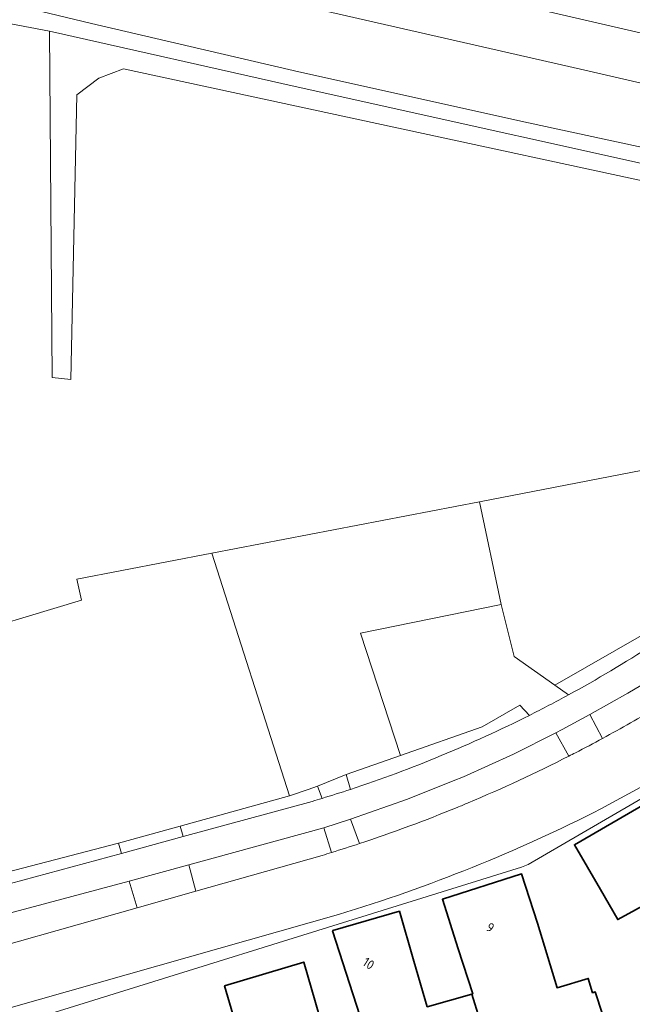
# Model space of a CAD drawing. Extents: x 184422 to 188298, y 343471 to 350189.
# Tile 195 of 256: x 185681 to 185740, y 348038 to 348133. Entities that reach past the tile are written whole.
import ezdxf
from ezdxf.enums import TextEntityAlignment as Align

# ---------------------------------------------------------------- set-up
doc = ezdxf.new("R2010")
doc.units = 0
for name, color, linetype, lineweight in [('B-WA-GR-GRAS-GV', 252, 'Continuous', 13), ('B-WA-GR-HOUTWAL-GV', 252, 'Continuous', 13), ('B-WA-GW-TALUD_KRUIN-G', 252, 'Continuous', 18), ('B-WA-IE-TERREINAFSCHEIDING_KUNSTMATIG_HEKWERK-G', 252, 'IE-TERREINAFSCHEIDING-KUNSTMATIG', 18), ('B-WA-OG-TERREIN_CULTUURSCHEIDING-GV', 252, 'Continuous', 18), ('B-WA-OG-TERREIN_ERF-GV', 252, 'Continuous', 18), ('B-WA-OG-WEG-GV', 252, 'Continuous', 18), ('B-WA-VH-ONVERHARD-GV', 252, 'Continuous', 18), ('B-WA-VH-VERHARDING_ASFALT-GV', 252, 'Continuous', 18), ('B-WA-VH-VERHARDING_BETONSTRAATSTEEN-GV', 252, 'Continuous', 18), ('B-WA-VH-VERHARDING_HALFVERHARDING-GV', 252, 'Continuous', 18), ('B-WA-VH-VERHARDING_OPEN-GV', 252, 'Continuous', 18), ('B-WA-VH-VERHARDING_TEGEL-GV', 252, 'Continuous', 18), ('B-WE-OG-BEBOUWING-GV', 250, 'Continuous', 35), ('B-WE-OG-BEBOUWING-T18', 10, 'Continuous', 18)]:
    doc.layers.add(name, color=color, linetype=linetype, lineweight=lineweight)
doc.styles.add('NLCS-ISO-M500-T18', font='NLCS-ISO.ttf', dxfattribs={"height": 0.9})
doc.linetypes.add('IE-TERREINAFSCHEIDING-KUNSTMATIG', pattern='A,4,[82,NLCS.SHX,S=0.75,R=90,X=0,Y=0],4,-2', length=10)

msp = doc.modelspace()

# ---------------------------------------------------------------- linework, layer by layer
at = {"layer": 'B-WA-GR-GRAS-GV', "flags": 128}
for points in [[(185597.004, 348160.417), (185619.989, 348154.657), (185641.735, 348149.783), (185663.086, 348144.903), (185682.326, 348140.673), (185735.083, 348128.607), (185802.584, 348113.047), (185811.935, 348111.055), (185816.779, 348110.16), (185816.89, 348110.717), (185817.52, 348113.87), (185817.046, 348114.133), (185816.844, 348114.235), (185816.626, 348114.33), (185816.372, 348114.435), (185813.693, 348114.833), (185810.618, 348115.552), (185792.905, 348119.579), (185779.637, 348122.575), (185753.485, 348129.215), (185701.003, 348141.341), (185696.488, 348142.384), (185596.195, 348165.196)], [(185597.004, 348160.417), (185619.989, 348154.657), (185641.735, 348149.783), (185663.086, 348144.903), (185682.326, 348140.673), (185735.083, 348128.607), (185802.584, 348113.047), (185811.935, 348111.055), (185816.779, 348110.16), (185816.89, 348110.717), (185817.52, 348113.87), (185817.046, 348114.133), (185816.844, 348114.235), (185816.626, 348114.33), (185816.372, 348114.435), (185813.693, 348114.833), (185810.618, 348115.552), (185792.905, 348119.579), (185779.637, 348122.575), (185753.485, 348129.215), (185701.003, 348141.341), (185696.488, 348142.384), (185596.195, 348165.196)], [(185597.004, 348160.417), (185619.989, 348154.657), (185641.735, 348149.783), (185663.086, 348144.903), (185682.326, 348140.673), (185735.083, 348128.607), (185802.584, 348113.047), (185811.935, 348111.055), (185816.779, 348110.16), (185816.89, 348110.717), (185817.52, 348113.87), (185817.046, 348114.133), (185816.844, 348114.235), (185816.626, 348114.33), (185816.372, 348114.435), (185813.693, 348114.833), (185810.618, 348115.552), (185792.905, 348119.579), (185779.637, 348122.575), (185753.485, 348129.215), (185701.003, 348141.341), (185696.488, 348142.384), (185596.195, 348165.196)], [(185701.003, 348141.341), (185753.485, 348129.215), (185779.637, 348122.575), (185792.905, 348119.579), (185810.618, 348115.552), (185813.693, 348114.833), (185816.372, 348114.435), (185816.626, 348114.33), (185816.844, 348114.235), (185817.046, 348114.133), (185817.52, 348113.87), (185817.702, 348114.779), (185816.319, 348115.154), (185813.463, 348116.779), (185810.607, 348118.404), (185804.444, 348119.758), (185741.409, 348134.336)], [(185701.003, 348141.341), (185753.485, 348129.215), (185779.637, 348122.575), (185792.905, 348119.579), (185810.618, 348115.552), (185813.693, 348114.833), (185816.372, 348114.435), (185816.626, 348114.33), (185816.844, 348114.235), (185817.046, 348114.133), (185817.52, 348113.87), (185817.702, 348114.779), (185816.319, 348115.154), (185813.463, 348116.779), (185810.607, 348118.404), (185804.444, 348119.758), (185741.409, 348134.336)], [(185701.003, 348141.341), (185753.485, 348129.215), (185779.637, 348122.575), (185792.905, 348119.579), (185810.618, 348115.552), (185813.693, 348114.833), (185816.372, 348114.435), (185816.626, 348114.33), (185816.844, 348114.235), (185817.046, 348114.133), (185817.52, 348113.87), (185817.702, 348114.779), (185816.319, 348115.154), (185813.463, 348116.779), (185810.607, 348118.404), (185804.444, 348119.758), (185741.409, 348134.336)], [(185816.779, 348110.16), (185811.935, 348111.055), (185802.584, 348113.047), (185735.083, 348128.607), (185682.326, 348140.673)], [(185816.779, 348110.16), (185811.935, 348111.055), (185802.584, 348113.047), (185735.083, 348128.607), (185682.326, 348140.673)], [(185816.779, 348110.16), (185811.935, 348111.055), (185802.584, 348113.047), (185735.083, 348128.607), (185682.326, 348140.673)], [(185656.854, 348137.427), (185683.86, 348132.271), (185707.565, 348126.962), (185750.398, 348117.451), (185783.344, 348110.01), (185807.476, 348104.697), (185812.079, 348103.611), (185815.318, 348102.847), (185821.75, 348104.472), (185831.474, 348106.44), (185820.644, 348105.552), (185817.066, 348105.601), (185810.938, 348105.81), (185807.55, 348106.193), (185803.669, 348106.779), (185774.529, 348113.29), (185750.763, 348118.989), (185730.068, 348123.438), (185707.892, 348128.379), (185687.906, 348133.018), (185669, 348137.595)], [(185656.854, 348137.427), (185683.86, 348132.271), (185707.565, 348126.962), (185750.398, 348117.451), (185783.344, 348110.01), (185807.476, 348104.697), (185812.079, 348103.611), (185815.318, 348102.847), (185821.75, 348104.472), (185831.474, 348106.44), (185820.644, 348105.552), (185817.066, 348105.601), (185810.938, 348105.81), (185807.55, 348106.193), (185803.669, 348106.779), (185774.529, 348113.29), (185750.763, 348118.989), (185730.068, 348123.438), (185707.892, 348128.379), (185687.906, 348133.018), (185669, 348137.595)], [(185656.854, 348137.427), (185683.86, 348132.271), (185707.565, 348126.962), (185750.398, 348117.451), (185783.344, 348110.01), (185807.476, 348104.697), (185812.079, 348103.611), (185815.318, 348102.847), (185821.75, 348104.472), (185831.474, 348106.44), (185820.644, 348105.552), (185817.066, 348105.601), (185810.938, 348105.81), (185807.55, 348106.193), (185803.669, 348106.779), (185774.529, 348113.29), (185750.763, 348118.989), (185730.068, 348123.438), (185707.892, 348128.379), (185687.906, 348133.018), (185669, 348137.595)], [(185669, 348137.595), (185687.906, 348133.018), (185707.892, 348128.379), (185730.068, 348123.438), (185750.763, 348118.989), (185774.529, 348113.29), (185803.669, 348106.779), (185807.55, 348106.193), (185810.938, 348105.81), (185817.066, 348105.601)], [(185669, 348137.595), (185687.906, 348133.018), (185707.892, 348128.379), (185730.068, 348123.438), (185750.763, 348118.989), (185774.529, 348113.29), (185803.669, 348106.779), (185807.55, 348106.193), (185810.938, 348105.81), (185817.066, 348105.601)], [(185669, 348137.595), (185687.906, 348133.018), (185707.892, 348128.379), (185730.068, 348123.438), (185750.763, 348118.989), (185774.529, 348113.29), (185803.669, 348106.779), (185807.55, 348106.193), (185810.938, 348105.81), (185817.066, 348105.601)], [(185673.892, 348073.502), (185686.952, 348077.437), (185686.5, 348079.456), (185699.504, 348081.96), (185725.323, 348086.931), (185750.397, 348091.759), (185752.891, 348092.122), (185756.764, 348083.428), (185777.378, 348091.954), (185784.848, 348094.692), (185811.377, 348102.329), (185809.595, 348102.627), (185785.983, 348106.576), (185768.785, 348111.868), (185690.998, 348128.669), (185688.617, 348127.743), (185686.5, 348126.155), (185685.907, 348098.71), (185684.119, 348098.903), (185683.86, 348132.271), (185656.854, 348137.427)], [(185673.892, 348073.502), (185686.952, 348077.437), (185686.5, 348079.456), (185699.504, 348081.96), (185725.323, 348086.931), (185750.397, 348091.759), (185752.891, 348092.122), (185756.764, 348083.428), (185777.378, 348091.954), (185784.848, 348094.692), (185811.377, 348102.329), (185809.595, 348102.627), (185785.983, 348106.576), (185768.785, 348111.868), (185690.998, 348128.669), (185688.617, 348127.743), (185686.5, 348126.155), (185685.907, 348098.71), (185684.119, 348098.903), (185683.86, 348132.271), (185656.854, 348137.427)], [(185673.892, 348073.502), (185686.952, 348077.437), (185686.5, 348079.456), (185699.504, 348081.96), (185725.323, 348086.931), (185750.397, 348091.759), (185752.891, 348092.122), (185756.764, 348083.428), (185777.378, 348091.954), (185784.848, 348094.692), (185811.377, 348102.329), (185809.595, 348102.627), (185785.983, 348106.576), (185768.785, 348111.868), (185690.998, 348128.669), (185688.617, 348127.743), (185686.5, 348126.155), (185685.907, 348098.71), (185684.119, 348098.903), (185683.86, 348132.271), (185656.854, 348137.427)]]:
    msp.add_lwpolyline(points, dxfattribs=at)
for points in [[(185755.267, 348082.224), (185750.397, 348091.759), (185725.323, 348086.931), (185727.423, 348077.018), (185728.678, 348072.009), (185732.594, 348069.238)], [(185755.267, 348082.224), (185750.397, 348091.759), (185725.323, 348086.931), (185727.423, 348077.018), (185728.678, 348072.009), (185732.594, 348069.238)], [(185755.267, 348082.224), (185750.397, 348091.759), (185725.323, 348086.931), (185727.423, 348077.018), (185728.678, 348072.009), (185732.594, 348069.238)], [(185690.518, 348054.017), (185696.467, 348055.657), (185707.014, 348058.565), (185699.504, 348081.96), (185686.5, 348079.456), (185686.952, 348077.437), (185673.892, 348073.502), (185673.403, 348075.091), (185671.115, 348074.731), (185679.756, 348051.215)], [(185690.518, 348054.017), (185696.467, 348055.657), (185707.014, 348058.565), (185699.504, 348081.96), (185686.5, 348079.456), (185686.952, 348077.437), (185673.892, 348073.502), (185673.403, 348075.091), (185671.115, 348074.731), (185679.756, 348051.215)], [(185690.518, 348054.017), (185696.467, 348055.657), (185707.014, 348058.565), (185699.504, 348081.96), (185686.5, 348079.456), (185686.952, 348077.437), (185673.892, 348073.502), (185673.403, 348075.091), (185671.115, 348074.731), (185679.756, 348051.215)]]:
    msp.add_lwpolyline(points, close=True, dxfattribs=at)
at = {"layer": 'B-WA-GR-HOUTWAL-GV', "flags": 128}
msp.add_lwpolyline([(185683.86, 348132.271), (185684.119, 348098.903), (185685.907, 348098.71), (185686.5, 348126.155), (185688.617, 348127.743), (185690.998, 348128.669), (185768.785, 348111.868), (185785.983, 348106.576), (185809.595, 348102.627), (185812.079, 348103.611), (185807.476, 348104.697), (185783.344, 348110.01), (185750.398, 348117.451), (185707.565, 348126.962)], close=True, dxfattribs=at)
msp.add_lwpolyline([(185683.86, 348132.271), (185684.119, 348098.903), (185685.907, 348098.71), (185686.5, 348126.155), (185688.617, 348127.743), (185690.998, 348128.669), (185768.785, 348111.868), (185785.983, 348106.576), (185809.595, 348102.627), (185812.079, 348103.611), (185807.476, 348104.697), (185783.344, 348110.01), (185750.398, 348117.451), (185707.565, 348126.962)], close=True, dxfattribs=at)
msp.add_lwpolyline([(185683.86, 348132.271), (185684.119, 348098.903), (185685.907, 348098.71), (185686.5, 348126.155), (185688.617, 348127.743), (185690.998, 348128.669), (185768.785, 348111.868), (185785.983, 348106.576), (185809.595, 348102.627), (185812.079, 348103.611), (185807.476, 348104.697), (185783.344, 348110.01), (185750.398, 348117.451), (185707.565, 348126.962)], close=True, dxfattribs=at)
at = {"layer": 'B-WA-GW-TALUD_KRUIN-G', "flags": 128}
msp.add_lwpolyline([(185862.573, 348108.126), (185861.39, 348109.609), (185860.616, 348110.313), (185859.864, 348110.697), (185859.176, 348110.859), (185857.972, 348110.952), (185843.484, 348108.833), (185842.477, 348108.839), (185842.102, 348108.867), (185832.349, 348108.907), (185828.203, 348109.121), (185822.563, 348109.685), (185821.127, 348109.792), (185818.498, 348109.843), (185816.779, 348110.16), (185811.935, 348111.055), (185802.584, 348113.047), (185735.083, 348128.607), (185682.326, 348140.673), (185663.086, 348144.903), (185641.735, 348149.783), (185619.989, 348154.657), (185597.004, 348160.417)], dxfattribs=at)
msp.add_lwpolyline([(185862.573, 348108.126), (185861.39, 348109.609), (185860.616, 348110.313), (185859.864, 348110.697), (185859.176, 348110.859), (185857.972, 348110.952), (185843.484, 348108.833), (185842.477, 348108.839), (185842.102, 348108.867), (185832.349, 348108.907), (185828.203, 348109.121), (185822.563, 348109.685), (185821.127, 348109.792), (185818.498, 348109.843), (185816.779, 348110.16), (185811.935, 348111.055), (185802.584, 348113.047), (185735.083, 348128.607), (185682.326, 348140.673), (185663.086, 348144.903), (185641.735, 348149.783), (185619.989, 348154.657), (185597.004, 348160.417)], dxfattribs=at)
msp.add_lwpolyline([(185862.573, 348108.126), (185861.39, 348109.609), (185860.616, 348110.313), (185859.864, 348110.697), (185859.176, 348110.859), (185857.972, 348110.952), (185843.484, 348108.833), (185842.477, 348108.839), (185842.102, 348108.867), (185832.349, 348108.907), (185828.203, 348109.121), (185822.563, 348109.685), (185821.127, 348109.792), (185818.498, 348109.843), (185816.779, 348110.16), (185811.935, 348111.055), (185802.584, 348113.047), (185735.083, 348128.607), (185682.326, 348140.673), (185663.086, 348144.903), (185641.735, 348149.783), (185619.989, 348154.657), (185597.004, 348160.417)], dxfattribs=at)
at = {"layer": 'B-WA-IE-TERREINAFSCHEIDING_KUNSTMATIG_HEKWERK-G', "flags": 128}
msp.add_lwpolyline([(185792.905, 348119.579), (185779.637, 348122.575), (185753.485, 348129.215), (185701.003, 348141.341), (185696.488, 348142.384), (185596.195, 348165.196), (185584.79, 348167.205)], dxfattribs=at)
msp.add_lwpolyline([(185792.905, 348119.579), (185779.637, 348122.575), (185753.485, 348129.215), (185701.003, 348141.341), (185696.488, 348142.384), (185596.195, 348165.196), (185584.79, 348167.205)], dxfattribs=at)
msp.add_lwpolyline([(185792.905, 348119.579), (185779.637, 348122.575), (185753.485, 348129.215), (185701.003, 348141.341), (185696.488, 348142.384), (185596.195, 348165.196), (185584.79, 348167.205)], dxfattribs=at)
at = {"layer": 'B-WA-OG-TERREIN_CULTUURSCHEIDING-GV', "flags": 128}
msp.add_lwpolyline([(185709.702, 348059.509), (185712.474, 348060.62), (185717.729, 348062.466), (185713.865, 348074.241), (185727.423, 348077.018), (185725.323, 348086.931), (185699.504, 348081.96), (185707.014, 348058.565), (185708.808, 348059.195)], close=True, dxfattribs=at)
msp.add_lwpolyline([(185709.702, 348059.509), (185712.474, 348060.62), (185717.729, 348062.466), (185713.865, 348074.241), (185727.423, 348077.018), (185725.323, 348086.931), (185699.504, 348081.96), (185707.014, 348058.565), (185708.808, 348059.195)], close=True, dxfattribs=at)
msp.add_lwpolyline([(185709.702, 348059.509), (185712.474, 348060.62), (185717.729, 348062.466), (185713.865, 348074.241), (185727.423, 348077.018), (185725.323, 348086.931), (185699.504, 348081.96), (185707.014, 348058.565), (185708.808, 348059.195)], close=True, dxfattribs=at)
at = {"layer": 'B-WA-OG-TERREIN_ERF-GV', "flags": 128}
msp.add_lwpolyline([(185817.101, 348088.795), (185813.945, 348087.987), (185809.235, 348086.655), (185777.645, 348078.063), (185757.152, 348067.726), (185730.023, 348051.955), (185729.378, 348051.691), (185675.185, 348034.852), (185674.41, 348033.296), (185675.92, 348028.53), (185680.971, 348012.58), (185681.464, 348012.702), (185683.828, 348004.739), (185684.957, 348001.694), (185683.838, 348001.224), (185687.505, 347988.979)], dxfattribs=at)
msp.add_lwpolyline([(185817.101, 348088.795), (185813.945, 348087.987), (185809.235, 348086.655), (185777.645, 348078.063), (185757.152, 348067.726), (185730.023, 348051.955), (185729.378, 348051.691), (185675.185, 348034.852), (185674.41, 348033.296), (185675.92, 348028.53), (185680.971, 348012.58), (185681.464, 348012.702), (185683.828, 348004.739), (185684.957, 348001.694), (185683.838, 348001.224), (185687.505, 347988.979)], dxfattribs=at)
msp.add_lwpolyline([(185817.101, 348088.795), (185813.945, 348087.987), (185809.235, 348086.655), (185777.645, 348078.063), (185757.152, 348067.726), (185730.023, 348051.955), (185729.378, 348051.691), (185675.185, 348034.852), (185674.41, 348033.296), (185675.92, 348028.53), (185680.971, 348012.58), (185681.464, 348012.702), (185683.828, 348004.739), (185684.957, 348001.694), (185683.838, 348001.224), (185687.505, 347988.979)], dxfattribs=at)
for points in [[(185750.519, 348063.146), (185757.532, 348067.208), (185760.038, 348062.881), (185765.766, 348052.984), (185763.652, 348051.921), (185765.284, 348048.681), (185759.76, 348045.9), (185759.715, 348045.877), (185759.903, 348045.505), (185750.365, 348040.702), (185745.488, 348050.387), (185738.664, 348046.655), (185736.995, 348049.536), (185734.489, 348053.863)], [(185750.519, 348063.146), (185757.532, 348067.208), (185760.038, 348062.881), (185765.766, 348052.984), (185763.652, 348051.921), (185765.284, 348048.681), (185759.76, 348045.9), (185759.715, 348045.877), (185759.903, 348045.505), (185750.365, 348040.702), (185745.488, 348050.387), (185738.664, 348046.655), (185736.995, 348049.536), (185734.489, 348053.863)], [(185750.519, 348063.146), (185757.532, 348067.208), (185760.038, 348062.881), (185765.766, 348052.984), (185763.652, 348051.921), (185765.284, 348048.681), (185759.76, 348045.9), (185759.715, 348045.877), (185759.903, 348045.505), (185750.365, 348040.702), (185745.488, 348050.387), (185738.664, 348046.655), (185736.995, 348049.536), (185734.489, 348053.863)], [(185711.16, 348045.571), (185711.201, 348045.584), (185717.614, 348047.446), (185719.009, 348042.645), (185720.287, 348038.248), (185724.594, 348039.472), (185724.677, 348039.496), (185723.285, 348043.842), (185721.76, 348048.604), (185729.399, 348051.051), (185730.924, 348046.289), (185732.818, 348040.07), (185735.83, 348040.977), (185736.245, 348039.599), (185736.493, 348039.674), (185738.582, 348033.311), (185727.548, 348029.955), (185727.875, 348028.9), (185727.658, 348028.832), (185722.212, 348027.117), (185721.181, 348030.393), (185716.55, 348028.935), (185713.802, 348037.417)], [(185711.16, 348045.571), (185711.201, 348045.584), (185717.614, 348047.446), (185719.009, 348042.645), (185720.287, 348038.248), (185724.594, 348039.472), (185724.677, 348039.496), (185723.285, 348043.842), (185721.76, 348048.604), (185729.399, 348051.051), (185730.924, 348046.289), (185732.818, 348040.07), (185735.83, 348040.977), (185736.245, 348039.599), (185736.493, 348039.674), (185738.582, 348033.311), (185727.548, 348029.955), (185727.875, 348028.9), (185727.658, 348028.832), (185722.212, 348027.117), (185721.181, 348030.393), (185716.55, 348028.935), (185713.802, 348037.417)], [(185711.16, 348045.571), (185711.201, 348045.584), (185717.614, 348047.446), (185719.009, 348042.645), (185720.287, 348038.248), (185724.594, 348039.472), (185724.677, 348039.496), (185723.285, 348043.842), (185721.76, 348048.604), (185729.399, 348051.051), (185730.924, 348046.289), (185732.818, 348040.07), (185735.83, 348040.977), (185736.245, 348039.599), (185736.493, 348039.674), (185738.582, 348033.311), (185727.548, 348029.955), (185727.875, 348028.9), (185727.658, 348028.832), (185722.212, 348027.117), (185721.181, 348030.393), (185716.55, 348028.935), (185713.802, 348037.417)], [(185700.748, 348040.255), (185708.388, 348042.55), (185712.117, 348029.663), (185703.01, 348027.029), (185700.884, 348034.377), (185702.335, 348034.797)], [(185700.748, 348040.255), (185708.388, 348042.55), (185712.117, 348029.663), (185703.01, 348027.029), (185700.884, 348034.377), (185702.335, 348034.797)], [(185700.748, 348040.255), (185708.388, 348042.55), (185712.117, 348029.663), (185703.01, 348027.029), (185700.884, 348034.377), (185702.335, 348034.797)]]:
    msp.add_lwpolyline(points, close=True, dxfattribs=at)
at = {"layer": 'B-WA-OG-WEG-GV', "flags": 128}
for points in [[(185779.8, 348091.626), (185779.466, 348092.611), (185779.331, 348092.371), (185771.234, 348089.003), (185756.381, 348082.587), (185755.267, 348082.224), (185732.594, 348069.238), (185733.912, 348068.305)], [(185779.8, 348091.626), (185779.466, 348092.611), (185779.331, 348092.371), (185771.234, 348089.003), (185756.381, 348082.587), (185755.267, 348082.224), (185732.594, 348069.238), (185733.912, 348068.305)], [(185779.8, 348091.626), (185779.466, 348092.611), (185779.331, 348092.371), (185771.234, 348089.003), (185756.381, 348082.587), (185755.267, 348082.224), (185732.594, 348069.238), (185733.912, 348068.305)], [(185748.086, 348073.527), (185745.898, 348072.163), (185744.831, 348071.537), (185739.637, 348068.466), (185735.987, 348066.422), (185737.201, 348064.109)], [(185748.086, 348073.527), (185745.898, 348072.163), (185744.831, 348071.537), (185739.637, 348068.466), (185735.987, 348066.422), (185737.201, 348064.109)], [(185748.086, 348073.527), (185745.898, 348072.163), (185744.831, 348071.537), (185739.637, 348068.466), (185735.987, 348066.422), (185737.201, 348064.109)], [(185730.145, 348066.334), (185729.227, 348067.31), (185725.592, 348065.228), (185717.729, 348062.466), (185712.474, 348060.62)], [(185730.145, 348066.334), (185729.227, 348067.31), (185725.592, 348065.228), (185717.729, 348062.466), (185712.474, 348060.62)], [(185730.145, 348066.334), (185729.227, 348067.31), (185725.592, 348065.228), (185717.729, 348062.466), (185712.474, 348060.62)], [(185733.952, 348062.402), (185732.7, 348064.661), (185728.603, 348062.594), (185723.791, 348060.414)], [(185733.952, 348062.402), (185732.7, 348064.661), (185728.603, 348062.594), (185723.791, 348060.414)], [(185733.952, 348062.402), (185732.7, 348064.661), (185728.603, 348062.594), (185723.791, 348060.414)], [(185712.474, 348060.62), (185712.89, 348059.199)], [(185712.474, 348060.62), (185712.89, 348059.199)], [(185712.474, 348060.62), (185712.89, 348059.199)], [(185723.791, 348060.414), (185722.8, 348060.017), (185718.389, 348058.25), (185712.892, 348056.338), (185713.762, 348053.979)], [(185723.791, 348060.414), (185722.8, 348060.017), (185718.389, 348058.25), (185712.892, 348056.338), (185713.762, 348053.979)], [(185723.791, 348060.414), (185722.8, 348060.017), (185718.389, 348058.25), (185712.892, 348056.338), (185713.762, 348053.979)], [(185710.148, 348058.328), (185709.702, 348059.509), (185708.808, 348059.195), (185707.014, 348058.565), (185696.467, 348055.657), (185696.744, 348054.648), (185709.205, 348058.044)], [(185710.148, 348058.328), (185709.702, 348059.509), (185708.808, 348059.195), (185707.014, 348058.565), (185696.467, 348055.657), (185696.744, 348054.648), (185709.205, 348058.044)], [(185710.148, 348058.328), (185709.702, 348059.509), (185708.808, 348059.195), (185707.014, 348058.565), (185696.467, 348055.657), (185696.744, 348054.648), (185709.205, 348058.044)], [(185711.06, 348053.115), (185710.307, 348055.489), (185697.304, 348051.922), (185697.969, 348049.396)], [(185711.06, 348053.115), (185710.307, 348055.489), (185697.304, 348051.922), (185697.969, 348049.396)], [(185711.06, 348053.115), (185710.307, 348055.489), (185697.304, 348051.922), (185697.969, 348049.396)], [(185697.969, 348049.396), (185710.141, 348052.835)], [(185697.969, 348049.396), (185710.141, 348052.835)], [(185697.969, 348049.396), (185710.141, 348052.835)]]:
    msp.add_lwpolyline(points, dxfattribs=at)
at = {"layer": 'B-WA-OG-WEG-GV'}
for points in [[(185733.912, 348068.305, 0.018482), (185742.004, 348073.107)], [(185733.912, 348068.305, 0.018482), (185742.004, 348073.107)], [(185733.912, 348068.305, 0.018482), (185742.004, 348073.107)], [(185712.89, 348059.199, 0.03667), (185730.145, 348066.334)], [(185712.89, 348059.199, 0.03667), (185730.145, 348066.334)], [(185712.89, 348059.199, 0.03667), (185730.145, 348066.334)], [(185737.201, 348064.109, 0.010675), (185742.591, 348067.183)], [(185737.201, 348064.109, 0.010675), (185742.591, 348067.183)], [(185737.201, 348064.109, 0.010675), (185742.591, 348067.183)], [(185724.242, 348057.901, 0.018644), (185733.952, 348062.402)], [(185724.242, 348057.901, 0.018644), (185733.952, 348062.402)], [(185724.242, 348057.901, 0.018644), (185733.952, 348062.402)], [(185709.205, 348058.044, 0.002237), (185710.148, 348058.328)], [(185709.205, 348058.044, 0.002237), (185710.148, 348058.328)], [(185709.205, 348058.044, 0.002237), (185710.148, 348058.328)], [(185723.191, 348057.465, 0.00196), (185724.242, 348057.901)], [(185723.191, 348057.465, 0.00196), (185724.242, 348057.901)], [(185723.191, 348057.465, 0.00196), (185724.242, 348057.901)], [(185713.762, 348053.979, 0.017406), (185723.191, 348057.465)], [(185713.762, 348053.979, 0.017406), (185723.191, 348057.465)], [(185713.762, 348053.979, 0.017406), (185723.191, 348057.465)], [(185710.141, 348052.835, 0.002295), (185711.06, 348053.115)], [(185710.141, 348052.835, 0.002295), (185711.06, 348053.115)], [(185710.141, 348052.835, 0.002295), (185711.06, 348053.115)]]:
    msp.add_lwpolyline(points, format="xyb", dxfattribs=at)
at = {"layer": 'B-WA-OG-WEG-GV', "flags": 128}
msp.add_lwpolyline([(185666.521, 348047.766), (185666.983, 348046.595), (185690.804, 348053.015), (185690.518, 348054.017), (185679.756, 348051.215), (185667.904, 348048.128)], close=True, dxfattribs=at)
msp.add_lwpolyline([(185666.521, 348047.766), (185666.983, 348046.595), (185690.804, 348053.015), (185690.518, 348054.017), (185679.756, 348051.215), (185667.904, 348048.128)], close=True, dxfattribs=at)
msp.add_lwpolyline([(185666.521, 348047.766), (185666.983, 348046.595), (185690.804, 348053.015), (185690.518, 348054.017), (185679.756, 348051.215), (185667.904, 348048.128)], close=True, dxfattribs=at)
at = {"layer": 'B-WA-VH-ONVERHARD-GV', "flags": 128}
for points in [[(185712.474, 348060.62), (185709.702, 348059.509), (185710.148, 348058.328)], [(185712.474, 348060.62), (185709.702, 348059.509), (185710.148, 348058.328)], [(185712.474, 348060.62), (185709.702, 348059.509), (185710.148, 348058.328)], [(185712.89, 348059.199), (185712.474, 348060.62)], [(185712.89, 348059.199), (185712.474, 348060.62)], [(185712.89, 348059.199), (185712.474, 348060.62)]]:
    msp.add_lwpolyline(points, dxfattribs=at)
at = {"layer": 'B-WA-VH-ONVERHARD-GV'}
msp.add_lwpolyline([(185710.148, 348058.328, 0.0056), (185712.89, 348059.199)], format="xyb", dxfattribs=at)
msp.add_lwpolyline([(185710.148, 348058.328, 0.0056), (185712.89, 348059.199)], format="xyb", dxfattribs=at)
msp.add_lwpolyline([(185710.148, 348058.328, 0.0056), (185712.89, 348059.199)], format="xyb", dxfattribs=at)
at = {"layer": 'B-WA-VH-VERHARDING_ASFALT-GV', "flags": 128}
for points in [[(185737.052, 348057.326), (185741.612, 348059.784), (185746.09, 348062.389), (185755.511, 348068.047)], [(185737.052, 348057.326), (185741.612, 348059.784), (185746.09, 348062.389), (185755.511, 348068.047)], [(185737.052, 348057.326), (185741.612, 348059.784), (185746.09, 348062.389), (185755.511, 348068.047)], [(185710.141, 348052.835), (185697.969, 348049.396), (185692.297, 348047.793), (185673.204, 348042.398)], [(185710.141, 348052.835), (185697.969, 348049.396), (185692.297, 348047.793), (185673.204, 348042.398)], [(185710.141, 348052.835), (185697.969, 348049.396), (185692.297, 348047.793), (185673.204, 348042.398)], [(185674.973, 348036.244), (185675.854, 348036.851), (185676.851, 348037.241), (185711.727, 348047.138)], [(185674.973, 348036.244), (185675.854, 348036.851), (185676.851, 348037.241), (185711.727, 348047.138)], [(185674.973, 348036.244), (185675.854, 348036.851), (185676.851, 348037.241), (185711.727, 348047.138)]]:
    msp.add_lwpolyline(points, dxfattribs=at)
at = {"layer": 'B-WA-VH-VERHARDING_ASFALT-GV'}
for points in [[(185742.591, 348067.183, -0.010675), (185737.201, 348064.109)], [(185742.591, 348067.183, -0.010675), (185737.201, 348064.109)], [(185742.591, 348067.183, -0.010675), (185737.201, 348064.109)], [(185737.201, 348064.109, -0.004996), (185734.588, 348062.728)], [(185737.201, 348064.109, -0.004996), (185734.588, 348062.728)], [(185737.201, 348064.109, -0.004996), (185734.588, 348062.728)], [(185734.588, 348062.728, -0.00249), (185733.952, 348062.402)], [(185734.588, 348062.728, -0.00249), (185733.952, 348062.402)], [(185734.588, 348062.728, -0.00249), (185733.952, 348062.402)], [(185733.952, 348062.402, -0.018644), (185724.242, 348057.901)], [(185733.952, 348062.402, -0.018644), (185724.242, 348057.901)], [(185733.952, 348062.402, -0.018644), (185724.242, 348057.901)], [(185724.242, 348057.901, -0.00196), (185723.191, 348057.465)], [(185724.242, 348057.901, -0.00196), (185723.191, 348057.465)], [(185724.242, 348057.901, -0.00196), (185723.191, 348057.465)], [(185711.727, 348047.138, 0.044299), (185737.052, 348057.326)], [(185711.727, 348047.138, 0.044299), (185737.052, 348057.326)], [(185711.727, 348047.138, 0.044299), (185737.052, 348057.326)], [(185723.191, 348057.465, -0.017406), (185713.762, 348053.979)], [(185723.191, 348057.465, -0.017406), (185713.762, 348053.979)], [(185723.191, 348057.465, -0.017406), (185713.762, 348053.979)], [(185713.762, 348053.979, -0.004459), (185711.06, 348053.115)], [(185713.762, 348053.979, -0.004459), (185711.06, 348053.115)], [(185713.762, 348053.979, -0.004459), (185711.06, 348053.115)], [(185711.06, 348053.115, -0.002295), (185710.141, 348052.835)], [(185711.06, 348053.115, -0.002295), (185710.141, 348052.835)], [(185711.06, 348053.115, -0.002295), (185710.141, 348052.835)]]:
    msp.add_lwpolyline(points, format="xyb", dxfattribs=at)
at = {"layer": 'B-WA-VH-VERHARDING_BETONSTRAATSTEEN-GV', "flags": 128}
for points in [[(185737.201, 348064.109), (185735.987, 348066.422), (185733.319, 348064.974), (185732.7, 348064.661), (185733.952, 348062.402)], [(185737.201, 348064.109), (185735.987, 348066.422), (185733.319, 348064.974), (185732.7, 348064.661), (185733.952, 348062.402)], [(185737.201, 348064.109), (185735.987, 348066.422), (185733.319, 348064.974), (185732.7, 348064.661), (185733.952, 348062.402)], [(185712.892, 348056.338), (185710.307, 348055.489), (185711.06, 348053.115)], [(185712.892, 348056.338), (185710.307, 348055.489), (185711.06, 348053.115)], [(185712.892, 348056.338), (185710.307, 348055.489), (185711.06, 348053.115)], [(185713.762, 348053.979), (185712.892, 348056.338)], [(185713.762, 348053.979), (185712.892, 348056.338)], [(185713.762, 348053.979), (185712.892, 348056.338)]]:
    msp.add_lwpolyline(points, dxfattribs=at)
at = {"layer": 'B-WA-VH-VERHARDING_BETONSTRAATSTEEN-GV'}
for points in [[(185734.588, 348062.728, 0.004996), (185737.201, 348064.109)], [(185734.588, 348062.728, 0.004996), (185737.201, 348064.109)], [(185734.588, 348062.728, 0.004996), (185737.201, 348064.109)], [(185733.952, 348062.402, 0.00249), (185734.588, 348062.728)], [(185733.952, 348062.402, 0.00249), (185734.588, 348062.728)], [(185733.952, 348062.402, 0.00249), (185734.588, 348062.728)], [(185711.06, 348053.115, 0.004459), (185713.762, 348053.979)], [(185711.06, 348053.115, 0.004459), (185713.762, 348053.979)], [(185711.06, 348053.115, 0.004459), (185713.762, 348053.979)]]:
    msp.add_lwpolyline(points, format="xyb", dxfattribs=at)
at = {"layer": 'B-WA-VH-VERHARDING_BETONSTRAATSTEEN-GV', "flags": 128}
msp.add_lwpolyline([(185697.969, 348049.396), (185697.304, 348051.922), (185691.551, 348050.365), (185692.297, 348047.793)], close=True, dxfattribs=at)
msp.add_lwpolyline([(185697.969, 348049.396), (185697.304, 348051.922), (185691.551, 348050.365), (185692.297, 348047.793)], close=True, dxfattribs=at)
msp.add_lwpolyline([(185697.969, 348049.396), (185697.304, 348051.922), (185691.551, 348050.365), (185692.297, 348047.793)], close=True, dxfattribs=at)
at = {"layer": 'B-WA-VH-VERHARDING_HALFVERHARDING-GV', "flags": 128}
for points in [[(185733.912, 348068.305), (185732.594, 348069.238), (185728.678, 348072.009), (185727.423, 348077.018), (185713.865, 348074.241), (185717.729, 348062.466)], [(185733.912, 348068.305), (185732.594, 348069.238), (185728.678, 348072.009), (185727.423, 348077.018), (185713.865, 348074.241), (185717.729, 348062.466)], [(185733.912, 348068.305), (185732.594, 348069.238), (185728.678, 348072.009), (185727.423, 348077.018), (185713.865, 348074.241), (185717.729, 348062.466)], [(185717.729, 348062.466), (185725.592, 348065.228), (185729.227, 348067.31), (185730.145, 348066.334)], [(185717.729, 348062.466), (185725.592, 348065.228), (185729.227, 348067.31), (185730.145, 348066.334)], [(185717.729, 348062.466), (185725.592, 348065.228), (185729.227, 348067.31), (185730.145, 348066.334)]]:
    msp.add_lwpolyline(points, dxfattribs=at)
at = {"layer": 'B-WA-VH-VERHARDING_HALFVERHARDING-GV'}
msp.add_lwpolyline([(185730.145, 348066.334, 0.008314), (185733.912, 348068.305)], format="xyb", dxfattribs=at)
msp.add_lwpolyline([(185730.145, 348066.334, 0.008314), (185733.912, 348068.305)], format="xyb", dxfattribs=at)
msp.add_lwpolyline([(185730.145, 348066.334, 0.008314), (185733.912, 348068.305)], format="xyb", dxfattribs=at)
at = {"layer": 'B-WA-VH-VERHARDING_OPEN-GV', "flags": 128}
for points in [[(185672.333, 348027.443), (185672.643, 348027.492), (185675.92, 348028.53), (185674.41, 348033.296), (185675.185, 348034.852), (185729.378, 348051.691), (185730.023, 348051.955), (185757.152, 348067.726), (185777.645, 348078.063), (185809.235, 348086.655), (185808.834, 348088.202), (185808.194, 348088.551), (185800.636, 348086.565)], [(185672.333, 348027.443), (185672.643, 348027.492), (185675.92, 348028.53), (185674.41, 348033.296), (185675.185, 348034.852), (185729.378, 348051.691), (185730.023, 348051.955), (185757.152, 348067.726), (185777.645, 348078.063), (185809.235, 348086.655), (185808.834, 348088.202), (185808.194, 348088.551), (185800.636, 348086.565)], [(185672.333, 348027.443), (185672.643, 348027.492), (185675.92, 348028.53), (185674.41, 348033.296), (185675.185, 348034.852), (185729.378, 348051.691), (185730.023, 348051.955), (185757.152, 348067.726), (185777.645, 348078.063), (185809.235, 348086.655), (185808.834, 348088.202), (185808.194, 348088.551), (185800.636, 348086.565)], [(185755.511, 348068.047), (185746.09, 348062.389), (185741.612, 348059.784), (185737.052, 348057.326)], [(185755.511, 348068.047), (185746.09, 348062.389), (185741.612, 348059.784), (185737.052, 348057.326)], [(185755.511, 348068.047), (185746.09, 348062.389), (185741.612, 348059.784), (185737.052, 348057.326)], [(185692.297, 348047.793), (185691.551, 348050.365), (185672.14, 348045.178), (185672.924, 348042.328)], [(185692.297, 348047.793), (185691.551, 348050.365), (185672.14, 348045.178), (185672.924, 348042.328)], [(185692.297, 348047.793), (185691.551, 348050.365), (185672.14, 348045.178), (185672.924, 348042.328)], [(185673.204, 348042.398), (185692.297, 348047.793)], [(185673.204, 348042.398), (185692.297, 348047.793)], [(185673.204, 348042.398), (185692.297, 348047.793)], [(185711.727, 348047.138), (185676.851, 348037.241), (185675.854, 348036.851), (185674.973, 348036.244)], [(185711.727, 348047.138), (185676.851, 348037.241), (185675.854, 348036.851), (185674.973, 348036.244)], [(185711.727, 348047.138), (185676.851, 348037.241), (185675.854, 348036.851), (185674.973, 348036.244)]]:
    msp.add_lwpolyline(points, dxfattribs=at)
at = {"layer": 'B-WA-VH-VERHARDING_OPEN-GV'}
msp.add_lwpolyline([(185737.052, 348057.326, -0.044299), (185711.727, 348047.138)], format="xyb", dxfattribs=at)
msp.add_lwpolyline([(185737.052, 348057.326, -0.044299), (185711.727, 348047.138)], format="xyb", dxfattribs=at)
msp.add_lwpolyline([(185737.052, 348057.326, -0.044299), (185711.727, 348047.138)], format="xyb", dxfattribs=at)
at = {"layer": 'B-WA-VH-VERHARDING_OPEN-GV', "flags": 128}
msp.add_lwpolyline([(185690.804, 348053.015), (185696.744, 348054.648), (185696.467, 348055.657), (185690.518, 348054.017)], close=True, dxfattribs=at)
msp.add_lwpolyline([(185690.804, 348053.015), (185696.744, 348054.648), (185696.467, 348055.657), (185690.518, 348054.017)], close=True, dxfattribs=at)
msp.add_lwpolyline([(185690.804, 348053.015), (185696.744, 348054.648), (185696.467, 348055.657), (185690.518, 348054.017)], close=True, dxfattribs=at)
at = {"layer": 'B-WA-VH-VERHARDING_TEGEL-GV'}
for points in [[(185742.004, 348073.107, -0.018482), (185733.912, 348068.305)], [(185742.004, 348073.107, -0.018482), (185733.912, 348068.305)], [(185742.004, 348073.107, -0.018482), (185733.912, 348068.305)], [(185733.912, 348068.305, -0.008314), (185730.145, 348066.334)], [(185733.912, 348068.305, -0.008314), (185730.145, 348066.334)], [(185733.912, 348068.305, -0.008314), (185730.145, 348066.334)], [(185730.145, 348066.334, -0.03667), (185712.89, 348059.199)], [(185730.145, 348066.334, -0.03667), (185712.89, 348059.199)], [(185730.145, 348066.334, -0.03667), (185712.89, 348059.199)], [(185712.89, 348059.199, -0.0056), (185710.148, 348058.328)], [(185712.89, 348059.199, -0.0056), (185710.148, 348058.328)], [(185712.89, 348059.199, -0.0056), (185710.148, 348058.328)], [(185710.148, 348058.328, -0.002237), (185709.205, 348058.044)], [(185710.148, 348058.328, -0.002237), (185709.205, 348058.044)], [(185710.148, 348058.328, -0.002237), (185709.205, 348058.044)]]:
    msp.add_lwpolyline(points, format="xyb", dxfattribs=at)
at = {"layer": 'B-WA-VH-VERHARDING_TEGEL-GV', "flags": 128}
for points in [[(185735.987, 348066.422), (185739.637, 348068.466), (185744.831, 348071.537), (185745.898, 348072.163), (185748.086, 348073.527)], [(185735.987, 348066.422), (185739.637, 348068.466), (185744.831, 348071.537), (185745.898, 348072.163), (185748.086, 348073.527)], [(185735.987, 348066.422), (185739.637, 348068.466), (185744.831, 348071.537), (185745.898, 348072.163), (185748.086, 348073.527)], [(185709.205, 348058.044), (185696.744, 348054.648), (185690.804, 348053.015), (185666.983, 348046.595), (185668.143, 348044.109), (185672.14, 348045.178), (185691.551, 348050.365), (185697.304, 348051.922), (185710.307, 348055.489), (185712.892, 348056.338), (185718.389, 348058.25), (185722.8, 348060.017), (185723.791, 348060.414), (185728.603, 348062.594), (185732.7, 348064.661), (185733.319, 348064.974), (185735.987, 348066.422)], [(185709.205, 348058.044), (185696.744, 348054.648), (185690.804, 348053.015), (185666.983, 348046.595), (185668.143, 348044.109), (185672.14, 348045.178), (185691.551, 348050.365), (185697.304, 348051.922), (185710.307, 348055.489), (185712.892, 348056.338), (185718.389, 348058.25), (185722.8, 348060.017), (185723.791, 348060.414), (185728.603, 348062.594), (185732.7, 348064.661), (185733.319, 348064.974), (185735.987, 348066.422)], [(185709.205, 348058.044), (185696.744, 348054.648), (185690.804, 348053.015), (185666.983, 348046.595), (185668.143, 348044.109), (185672.14, 348045.178), (185691.551, 348050.365), (185697.304, 348051.922), (185710.307, 348055.489), (185712.892, 348056.338), (185718.389, 348058.25), (185722.8, 348060.017), (185723.791, 348060.414), (185728.603, 348062.594), (185732.7, 348064.661), (185733.319, 348064.974), (185735.987, 348066.422)]]:
    msp.add_lwpolyline(points, dxfattribs=at)
at = {"layer": 'B-WE-OG-BEBOUWING-GV', "flags": 128}
for points in [[(185759.715, 348045.877), (185759.76, 348045.9), (185758.301, 348049.143), (185750.519, 348063.146), (185734.489, 348053.863), (185736.995, 348049.536), (185738.664, 348046.655), (185745.488, 348050.387), (185750.365, 348040.702), (185759.903, 348045.505)], [(185759.715, 348045.877), (185759.76, 348045.9), (185758.301, 348049.143), (185750.519, 348063.146), (185734.489, 348053.863), (185736.995, 348049.536), (185738.664, 348046.655), (185745.488, 348050.387), (185750.365, 348040.702), (185759.903, 348045.505)], [(185759.715, 348045.877), (185759.76, 348045.9), (185758.301, 348049.143), (185750.519, 348063.146), (185734.489, 348053.863), (185736.995, 348049.536), (185738.664, 348046.655), (185745.488, 348050.387), (185750.365, 348040.702), (185759.903, 348045.505)], [(185727.548, 348029.955), (185738.582, 348033.311), (185736.493, 348039.674), (185736.245, 348039.599), (185735.83, 348040.977), (185732.818, 348040.07), (185730.924, 348046.289), (185729.399, 348051.051), (185721.76, 348048.604), (185723.285, 348043.842), (185724.677, 348039.496), (185724.594, 348039.472)], [(185727.548, 348029.955), (185738.582, 348033.311), (185736.493, 348039.674), (185736.245, 348039.599), (185735.83, 348040.977), (185732.818, 348040.07), (185730.924, 348046.289), (185729.399, 348051.051), (185721.76, 348048.604), (185723.285, 348043.842), (185724.677, 348039.496), (185724.594, 348039.472)], [(185727.548, 348029.955), (185738.582, 348033.311), (185736.493, 348039.674), (185736.245, 348039.599), (185735.83, 348040.977), (185732.818, 348040.07), (185730.924, 348046.289), (185729.399, 348051.051), (185721.76, 348048.604), (185723.285, 348043.842), (185724.677, 348039.496), (185724.594, 348039.472)], [(185727.658, 348028.832), (185727.875, 348028.9), (185727.548, 348029.955), (185724.594, 348039.472), (185720.287, 348038.248), (185719.009, 348042.645), (185717.614, 348047.446), (185711.201, 348045.584), (185711.16, 348045.571), (185713.802, 348037.417), (185716.55, 348028.935), (185721.181, 348030.393), (185722.212, 348027.117)], [(185727.658, 348028.832), (185727.875, 348028.9), (185727.548, 348029.955), (185724.594, 348039.472), (185720.287, 348038.248), (185719.009, 348042.645), (185717.614, 348047.446), (185711.201, 348045.584), (185711.16, 348045.571), (185713.802, 348037.417), (185716.55, 348028.935), (185721.181, 348030.393), (185722.212, 348027.117)], [(185727.658, 348028.832), (185727.875, 348028.9), (185727.548, 348029.955), (185724.594, 348039.472), (185720.287, 348038.248), (185719.009, 348042.645), (185717.614, 348047.446), (185711.201, 348045.584), (185711.16, 348045.571), (185713.802, 348037.417), (185716.55, 348028.935), (185721.181, 348030.393), (185722.212, 348027.117)], [(185700.748, 348040.255), (185702.335, 348034.797), (185700.884, 348034.377), (185703.01, 348027.029), (185712.117, 348029.663), (185708.388, 348042.55)], [(185700.748, 348040.255), (185702.335, 348034.797), (185700.884, 348034.377), (185703.01, 348027.029), (185712.117, 348029.663), (185708.388, 348042.55)], [(185700.748, 348040.255), (185702.335, 348034.797), (185700.884, 348034.377), (185703.01, 348027.029), (185712.117, 348029.663), (185708.388, 348042.55)]]:
    msp.add_lwpolyline(points, close=True, dxfattribs=at)

# ---------------------------------------------------------------- texts
at = {"layer": 'B-WE-OG-BEBOUWING-T18', "style": 'NLCS-ISO-M500-T18'}
for s, p in [('9', (185726.369, 348045.88)), ('9', (185726.369, 348045.88)), ('9', (185726.369, 348045.88)), ('10', (185714.635, 348042.416)), ('10', (185714.635, 348042.416)), ('10', (185714.635, 348042.416))]:
    msp.add_text(s, height=0.9, rotation=327.1, dxfattribs=at).set_placement(p, align=Align.MIDDLE)

doc.saveas('drawing.dxf')
